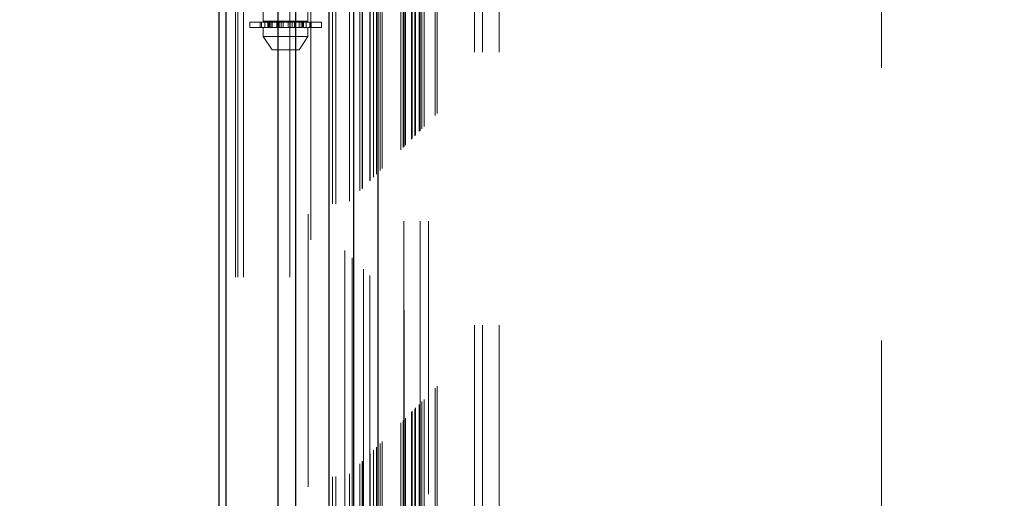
# Model space of a CAD drawing. Header units: inches. Extents: x 0.2 to 10.8, y 0.2 to 8.2.
# Tile 62 of 123: x 2.774 to 3.134, y 3.817 to 3.992. Entities that reach past the tile are written whole.
import ezdxf

# ---------------------------------------------------------------- set-up
doc = ezdxf.new("R2010")
doc.units = ezdxf.units.IN
doc.header["$MEASUREMENT"] = 0
doc.linetypes.add('HIDDEN', pattern=[0.075, 0.05, -0.025])
doc.layers.add('DIMENSIONS', color=140, linetype='Continuous')
doc.styles.add('SLDTEXTSTYLE0', font='TXT', dxfattribs={"width": 0.7})
doc.dimstyles.new('SLDDIMSTYLE0', dxfattribs={"dimtxt": 0.084961, "dimasz": 0.13, "dimexe": 0, "dimexo": 0.0625, "dimgap": 0.02124, "dimtad": 0, "dimtih": 1, "dimtoh": 1, "dimlfac": 12, "dimrnd": 1e-09, "dimzin": 12, "dimdsep": 46, "dimtxsty": 'SLDTEXTSTYLE0', "dimsah": 1, "dimcen": 0.09, "dimadec": 0, "dimazin": 3, "dimtfac": 1, "dimtofl": 0, "dimtmove": 0, "dimatfit": 3, "dimfxl": 0, "dimfrac": 2, "dimtolj": 1, "dimtzin": 12, "dimarcsym": 0})

# ---------------------------------------------------------------- blocks, each defined once
blk = doc.blocks.new('_D')
at = {"layer": 'DIMENSIONS'}
for p, q in [((3.08447, 5.1108), (2.39772, 5.1108)), ((2.52272, 5.1108), (2.52272, 4.32325)), ((2.36114, 4.1692), (2.33261, 4.1692)), ((2.33261, 4.1692), (2.33261, 4.03417)), ((2.68429, 4.1692), (2.71282, 4.1692)), ((2.71282, 4.1692), (2.71282, 4.03417)), ((2.33261, 4.03417), (2.36114, 4.03417)), ((2.71282, 4.03417), (2.68429, 4.03417)), ((2.52272, 3.12052), (2.52272, 4.01515)), ((3.08447, 3.12052), (2.39772, 3.12052))]:
    blk.add_line(p, q, dxfattribs=at)
for points in [[(2.52272, 5.1108), (2.50272, 4.9808), (2.54272, 4.9808)], [(2.52272, 3.12052), (2.54272, 3.25052), (2.50272, 3.25052)]]:
    blk.add_solid(points, dxfattribs=at)
at = {"layer": 'DIMENSIONS', "char_height": 0.083333, "attachment_point": 1, "style": 'SLDTEXTSTYLE0'}
for s, insert in [('23.88', (2.36114, 4.29565)), ('606.6', (2.36114, 4.1416))]:
    blk.add_mtext(s, dxfattribs=dict(at, insert=insert))

msp = doc.modelspace()

# ---------------------------------------------------------------- linework, layer by layer
at = {"color": 7, "linetype": 'HIDDEN', "lineweight": 18}
for p, q in [((2.8557555, 2.8977542), (2.8557555, 5.6389355)), ((2.8527555, 2.8977542), (2.8527555, 5.3429017)), ((2.8536341, 2.8977542), (2.8536341, 5.3424034)), ((2.8557555, 2.8977542), (2.8557555, 5.3414055)), ((2.8727101, 2.8977542), (2.8727101, 5.3334298)), ((2.8748314, 2.8977542), (2.8748314, 5.3331709)), ((2.8794535, 5.3208487), (2.8794535, 2.9104739)), ((2.8803774, 2.9113883), (2.8803774, 5.3199371)), ((2.8928801, 5.3074667), (2.8928801, 2.9238586)), ((2.8883805, 2.924551), (2.8883805, 5.3067743)), ((2.8895137, 2.9246579), (2.8895137, 5.3066674)), ((2.8945824, 2.9255932), (2.8945824, 5.3057321)), ((2.8954874, 5.3048265), (2.8954874, 2.9264965)), ((2.8983321, 2.929343), (2.8983321, 5.3019824)), ((2.8991461, 2.9301569), (2.8991461, 5.3011684)), ((2.8992957, 2.9303066), (2.8992957, 5.3010187)), ((2.899703, 5.3006207), (2.899703, 2.9307164)), ((2.9019647, 5.2983822), (2.9019647, 2.9329432)), ((2.9019955, 2.9330043), (2.9019955, 5.2983226)), ((2.9021295, 2.9331404), (2.9021295, 5.298185)), ((2.9033237, 2.9343377), (2.9033237, 5.2969868)), ((2.9044485, 2.9354593), (2.9044485, 5.295866)), ((2.9049191, 5.295437), (2.9049191, 2.9358883)), ((2.9057508, 2.9367617), (2.9057508, 5.2945636)), ((2.9064816, 2.9374924), (2.9064816, 5.2938329)), ((2.9133655, 2.9443763), (2.9133655, 5.286949)), ((2.9141988, 2.9452097), (2.9141988, 5.2861157)), ((2.9146155, 5.285699), (2.9146155, 2.9456263)), ((2.9146155, 2.9456263), (2.9146155, 5.285699)), ((2.9150321, 2.946043), (2.9150321, 5.2852823)), ((2.9150798, 2.9460734), (2.9150798, 5.2852399)), ((2.9173238, 2.9483347), (2.9173238, 5.2829907)), ((2.9173238, 2.9483347), (2.9173238, 5.2829907)), ((2.9175648, 2.9485756), (2.9175648, 5.2827497)), ((2.918494, 2.9495049), (2.918494, 5.2818205)), ((2.9187821, 2.949793), (2.9187821, 5.2815323)), ((2.9204047, 2.9513961), (2.9204047, 5.2799277)), ((2.921112, 2.9521229), (2.921112, 5.2792025)), ((2.921885, 2.9528959), (2.921885, 5.2784294)), ((2.9259755, 2.9569864), (2.9259755, 5.274339)), ((2.9267039, 2.9577176), (2.9267039, 5.2736283)), ((2.9403388, 2.9801709), (2.9403388, 5.2510875)), ((2.9403388, 2.9801709), (2.9403388, 5.2510875)), ((2.9433388, 2.9801709), (2.9433388, 5.2510875)), ((2.9493388, 2.9801709), (2.9493388, 5.2510875)), ((2.9144713, 3.0182043), (2.9144713, 5.213121)), ((2.9204713, 3.0182043), (2.9204713, 5.213121)), ((2.9234713, 3.0182043), (2.9234713, 5.213121)), ((2.9234713, 3.0182043), (2.9234713, 5.213121)), ((3.0894713, 3.1744543), (3.0894713, 5.056871)), ((2.8629261, 4.2376085), (2.8629261, 3.9915455)), ((2.8793303, 3.9915455), (2.8793303, 4.2376085)), ((2.8580048, 3.9912175), (2.863552, 3.9912175)), ((2.8580048, 3.9912175), (2.8580048, 3.989249)), ((2.8617912, 3.9912175), (2.8617912, 3.989249)), ((2.8618273, 3.989249), (2.8618273, 3.9912175)), ((2.8622775, 3.9912175), (2.8622775, 3.989249)), ((2.8793303, 3.9915455), (2.8629261, 3.9915455)), ((2.863552, 3.9912175), (2.863552, 3.989249)), ((2.863552, 3.9912175), (2.8645714, 3.9912175)), ((2.8645714, 3.989249), (2.8645714, 3.9912175)), ((2.8645714, 3.9912175), (2.8661519, 3.9912175)), ((2.8649811, 3.989249), (2.8649811, 3.9912175)), ((2.8653867, 3.9915455), (2.8653867, 3.989249)), ((2.8653867, 3.9912175), (2.8653867, 3.989249)), ((2.8654592, 3.9912175), (2.8654592, 3.989249)), ((2.8654675, 3.989249), (2.8654675, 3.9912175)), ((2.8660874, 3.989249), (2.8660874, 3.9912175)), ((2.8661519, 3.9912175), (2.8661519, 3.989249)), ((2.8661519, 3.9912175), (2.8661675, 3.9912175)), ((2.8661519, 3.9912175), (2.8679082, 3.9912175)), ((2.8661675, 3.989249), (2.8661675, 3.9912175)), ((2.8679082, 3.9912175), (2.8679082, 3.989249)), ((2.8679082, 3.9912175), (2.8687566, 3.9912175)), ((2.8687566, 3.989249), (2.8687566, 3.9912175)), ((2.8687566, 3.9912175), (2.8694811, 3.9912175)), ((2.8694811, 3.9912175), (2.8694811, 3.989249)), ((2.8694811, 3.9912175), (2.8702188, 3.9912175)), ((2.8702188, 3.989249), (2.8702188, 3.9912175)), ((2.8702188, 3.9912175), (2.8720375, 3.9912175)), ((2.8720375, 3.9912175), (2.8720375, 3.989249)), ((2.8720375, 3.9912175), (2.8727753, 3.9912175)), ((2.8727753, 3.989249), (2.8727753, 3.9912175)), ((2.8727753, 3.9912175), (2.8734997, 3.9912175)), ((2.8734997, 3.9912175), (2.8734997, 3.989249)), ((2.8734997, 3.9912175), (2.8743482, 3.9912175)), ((2.8743482, 3.989249), (2.8743482, 3.9912175)), ((2.8743482, 3.9912175), (2.8760888, 3.9912175)), ((2.8760888, 3.9912175), (2.8761045, 3.9912175)), ((2.8760888, 3.9912175), (2.8760888, 3.989249)), ((2.8761045, 3.989249), (2.8761045, 3.9912175)), ((2.8761045, 3.9912175), (2.8776849, 3.9912175)), ((2.8761689, 3.9912175), (2.8761689, 3.989249)), ((2.8767889, 3.9912175), (2.8767889, 3.989249)), ((2.8767972, 3.989249), (2.8767972, 3.9912175)), ((2.8768696, 3.989249), (2.8768696, 3.9915455)), ((2.8768696, 3.989249), (2.8768696, 3.9912175)), ((2.8772752, 3.9912175), (2.8772752, 3.989249)), ((2.8776849, 3.9912175), (2.8776849, 3.989249)), ((2.8776849, 3.9912175), (2.8787043, 3.9912175)), ((2.8787043, 3.989249), (2.8787043, 3.9912175)), ((2.8787043, 3.9912175), (2.8842515, 3.9912175)), ((2.8799788, 3.989249), (2.8799788, 3.9912175)), ((2.8804291, 3.9912175), (2.8804291, 3.989249)), ((2.8804652, 3.989249), (2.8804652, 3.9912175)), ((2.8842515, 3.989249), (2.8842515, 3.9912175)), ((2.863552, 3.989249), (2.8580048, 3.989249)), ((2.8629261, 3.989249), (2.8629261, 3.9859681)), ((2.8645714, 3.989249), (2.863552, 3.989249)), ((2.865532, 3.989249), (2.8645714, 3.989249)), ((2.865532, 3.989249), (2.8767243, 3.989249)), ((2.8776849, 3.989249), (2.8767243, 3.989249)), ((2.8787043, 3.989249), (2.8776849, 3.989249)), ((2.8842515, 3.989249), (2.8787043, 3.989249)), ((2.8793303, 3.9859681), (2.8793303, 3.989249)), ((2.8629261, 3.9859681), (2.8793303, 3.9859681)), ((2.8629261, 3.9859681), (2.8662069, 3.9810469)), ((2.8760494, 3.9810469), (2.8793303, 3.9859681)), ((2.8662069, 3.9810469), (2.8760494, 3.9810469))]:
    msp.add_line(p, q, dxfattribs=at)
at = {"color": 7, "linetype": 'Continuous', "lineweight": 25}
for p, q in [((2.8467555, 2.8977542), (2.8467555, 5.3435837)), ((2.8493915, 2.8977542), (2.8493915, 5.3424034)), ((2.8684675, 2.8977542), (2.8684675, 5.3334298)), ((2.8748314, 2.8977542), (2.8748314, 5.3331709)), ((2.8869713, 5.3074667), (2.8869713, 2.9238586)), ((2.8960558, 5.2983822), (2.8960558, 2.9329432)), ((2.9049191, 5.295437), (2.9049191, 2.9358883))]:
    msp.add_line(p, q, dxfattribs=at)
at = {"color": 7, "linetype": 'HIDDEN', "lineweight": 18, "flags": 128}
msp.add_lwpolyline([(2.9144117, 5.285888), (2.9144127, 4.0906305), (2.9144117, 2.9454449)], dxfattribs=at)
at = {"color": 7, "linetype": 'HIDDEN', "lineweight": 18}
msp.add_open_spline([(2.9200821, 2.9511013), (2.9200797, 2.9560531), (2.9200742, 2.9676311), (2.9200772, 2.9859463), (2.9200785, 3.0058351), (2.9200776, 3.0345348), (2.9200778, 3.0719547), (2.9200776, 3.1580643), (2.9200778, 3.3273331), (2.9200777, 3.6572092), (2.920078, 4.1605256), (2.9200771, 4.6795708), (2.9200785, 5.0297118), (2.9200776, 5.1583308), (2.9200776, 5.179715), (2.9200785, 5.2012001), (2.9200777, 5.2228279), (2.9200744, 5.2437341), (2.9200808, 5.2624228), (2.920089, 5.2742789), (2.9201011, 5.2797663), (2.9201021, 5.2802098)], degree=3, knots=[0, 0, 0, 0, 0.00637809, 0.01491296, 0.02359087, 0.03199582, 0.05187952, 0.07178945, 0.14290901, 0.26990556, 0.49668511, 0.79120402, 0.93845986, 0.94768291, 0.95687127, 0.96600376, 0.97535673, 0.98472892, 0.99293191, 0.99942865, 1, 1, 1, 1], dxfattribs=at)

# ---------------------------------------------------------------- dimensions: what is measured, and where the dimension line sits
at = {"layer": 'DIMENSIONS'}
dim = msp.add_linear_dim(base=(2.5227173, 3.1205238), p1=(3.1344713, 5.1108015), p2=(3.1344713, 3.1205238), angle=90, dimstyle='SLDDIMSTYLE0', dxfattribs=at)
dim.commit()
dim.dimension.update_dxf_attribs({"geometry": '_D', "text_midpoint": (2.5227173, 4.1692036), "dimtype": 160})

doc.saveas('drawing.dxf')
